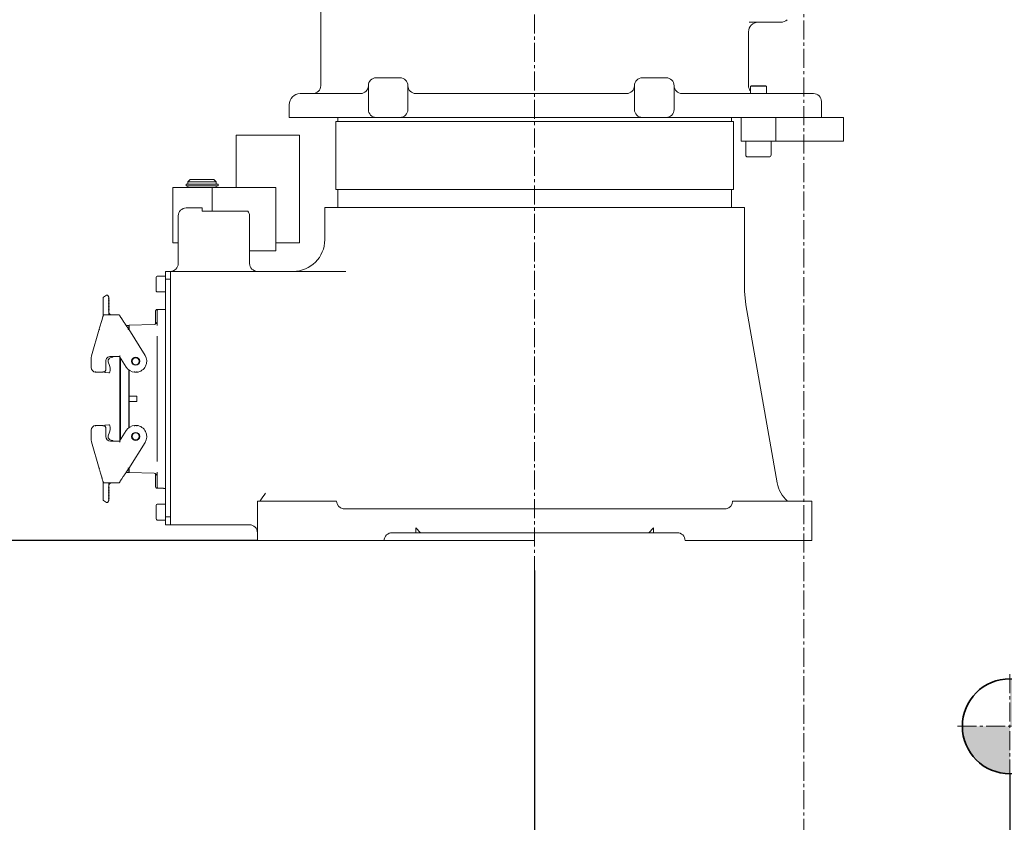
# Model space of a CAD drawing. Header units: millimetres. Extents: x 14751 to 23661, y -2885 to 3415.
# Tile 4 of 19: x 16669 to 17291, y 207 to 713. Entities that reach past the tile are written whole.
import ezdxf

# ---------------------------------------------------------------- set-up
doc = ezdxf.new("R2010")
doc.units = ezdxf.units.MM
doc.header["$PDSIZE"] = -5
doc.linetypes.add('点画线', pattern=[18, 12, -2, 2, -2])
doc.layers.get('0').update_dxf_attribs({"lineweight": 35})
for name, color, linetype, lineweight in [('中心线层', 1, '点画线', 18), ('尺寸线层', 7, 'Continuous', 18), ('粗实线层', 7, 'Continuous', 35), ('细实线层', 7, 'Continuous', 18)]:
    doc.layers.add(name, color=color, linetype=linetype, lineweight=lineweight)
doc.styles.add('标准', font='txt', dxfattribs={"width": 0.667})
doc.dimstyles.new('标准', dxfattribs={"dimscale": 30, "dimtxt": 3.5, "dimasz": 4, "dimexe": 2, "dimexo": 0, "dimtad": 1, "dimdsep": 46, "dimtxsty": '标准', "dimblk": '_CAXARROW', "dimcen": 0, "dimdle": 6, "dimazin": 2, "dimtfac": 0.7071067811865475, "dimtdec": 3, "dimtmove": 2, "dimatfit": 3, "dimfxl": 1, "dimfrac": 2, "dimtolj": 1, "dimarcsym": 1})

# ---------------------------------------------------------------- blocks, each defined once
blk = doc.blocks.new('_CAXARROW')
blk.add_hatch(color=0).paths.add_polyline_path([(0, 0), (-1, 0.125), (-1, -0.125)], flags=0)
blk = doc.blocks.new('*D21')
at = {"layer": 'Defpoints', "color": 0, "transparency": 16777216}
for p in [(16994.45087273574, 365.6994330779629), (17294.45087273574, 237.2713547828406), (17294.45087273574, -156.5993231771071)]:
    blk.add_point(p, dxfattribs=at)
at = {"layer": '尺寸线层', "color": 0, "linetype": 'Continuous', "lineweight": -2, "transparency": 16777216}
for p, q in [((16994.45087273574, 365.6994330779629), (16994.45087273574, -216.5993231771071)), ((17294.45087273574, 237.2713547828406), (17294.45087273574, -216.599323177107)), ((16874.45087273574, -156.5993231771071), (16754.45087273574, -156.5993231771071)), ((17414.45087273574, -156.5993231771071), (17534.45087273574, -156.5993231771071))]:
    blk.add_line(p, q, dxfattribs=at)
at = {"layer": '尺寸线层', "color": 0, "lineweight": -2, "transparency": 16777216, "xscale": 120, "yscale": 120, "zscale": 120}
blk.add_blockref('_CAXARROW', (16994.45087273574, -156.5993231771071), dxfattribs=at)
at = {"layer": '尺寸线层', "color": 0, "lineweight": -2, "transparency": 16777216, "xscale": 120, "yscale": 120, "zscale": 120, "rotation": 180}
blk.add_blockref('_CAXARROW', (17294.45087273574, -156.5993231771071), dxfattribs=at)
at = {"layer": '尺寸线层', "color": 0, "transparency": 16777216, "insert": (17160.06916858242, -156.5993231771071), "char_height": 105, "attachment_point": 5, "style": '标准', "bg_fill": 3, "box_fill_scale": 1.1, "bg_fill_color": 256, "bg_fill_true_color": 13158600, "bg_fill_transparency": 0}
blk.add_mtext('\\A1;300', dxfattribs=at)
at = {"layer": '尺寸线层', "color": 0, "linetype": 'Continuous', "lineweight": -2, "transparency": 16777216}
blk.add_line((16994.45087273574, -156.5993231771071), (17294.45087273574, -156.5993231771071), dxfattribs=at)
blk = doc.blocks.new('231234r32')
at = {"layer": '粗实线层'}
h = blk.add_hatch(color=256, dxfattribs=at)
edge = h.paths.add_edge_path(flags=0)
edge.add_arc((-1.501554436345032e-10, -1.482263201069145e-10), 29.99999999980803, 200.27844975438, 246.4693637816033, ccw=False)
edge.add_arc((-3.996802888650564e-11, 1.609743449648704e-10), 29.99999999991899, 179.9999999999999, 200.2784497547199, ccw=False)
edge.add_line((-29.99999999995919, 0), (0, 0))
edge.add_arc((896.0837643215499, -406.5585902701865), 984.0000000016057, 155.5959186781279, 157.3428088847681)
edge = h.paths.add_edge_path(flags=0)
edge.add_arc((896.0837645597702, -406.5585903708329), 984.0000002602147, 157.0111475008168, 157.3428088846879, ccw=False)
edge.add_arc((896.0837643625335, -406.5585902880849), 984.0000000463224, 155.5959186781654, 157.0111475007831, ccw=False)
edge.add_line((0, 1.818989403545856e-12), (0, -30.00000000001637))
edge.add_arc((4.28511892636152e-10, -3.353051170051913e-11), 30.00000000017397, 246.4693637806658, 269.9999999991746, ccw=False)
edge = h.paths.add_edge_path(flags=0)
edge.add_arc((1577.668812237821, -795.3974596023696), 1766.832193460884, 152.9039432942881, 153.2445873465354, ccw=False)
edge.add_arc((1577.668812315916, -795.3974596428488), 1766.83219354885, 152.2717196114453, 152.9039432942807, ccw=False)
edge.add_arc((5.968843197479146e-10, 2.601368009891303e-10), 29.99999999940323, 0, 62.758153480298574, ccw=False)
edge.add_line((30.00000000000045, 0), (0, 0))
edge = h.paths.add_edge_path(flags=0)
edge.add_line((0, -4.547473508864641e-12), (0, 22.16471025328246))
edge.add_line((0, 22.16471025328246), (0, 30.0000000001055))
edge.add_arc((3.242326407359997e-10, 9.13114917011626e-10), 29.99999999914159, 62.75815347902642, 90.00000000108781, ccw=False)
edge.add_arc((1577.66881225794, -795.3974596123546), 1766.832193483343, 152.2717196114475, 153.2445873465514)
at = {"layer": '中心线层'}
for p, q in [((0, -33), (0, 33)), ((-33, 0), (33, 0))]:
    blk.add_line(p, q, dxfattribs=at)
at = {"layer": '粗实线层'}
blk.add_circle((0, 0), 30, dxfattribs=at)
blk = doc.blocks.new('*D24')
at = {"layer": 'Defpoints', "color": 0, "transparency": 16777216}
for p in [(15343.1221373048, 886.7291883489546), (15559.61779381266, 886.7291883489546), (16819.45087273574, 384.5035780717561)]:
    blk.add_point(p, dxfattribs=at)
at = {"layer": '尺寸线层', "color": 0, "linetype": 'Continuous', "lineweight": -2, "transparency": 16777216}
for p, q in [((15559.61779381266, 886.7291883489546), (15283.1221373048, 886.7291883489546)), ((15343.1221373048, 504.5035780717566), (15343.1221373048, 766.7291883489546)), ((16819.45087273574, 384.5035780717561), (15283.1221373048, 384.5035780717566))]:
    blk.add_line(p, q, dxfattribs=at)
at = {"layer": '尺寸线层', "color": 0, "lineweight": -2, "transparency": 16777216, "xscale": 120, "yscale": 120, "zscale": 120}
for p, rotation in [((15343.1221373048, 886.7291883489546), 90), ((15343.1221373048, 384.5035780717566), 270)]:
    blk.add_blockref('_CAXARROW', p, dxfattribs=dict(at, rotation=rotation))
at = {"layer": '尺寸线层', "color": 0, "transparency": 16777216, "insert": (15271.8721373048, 635.6163832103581), "char_height": 105, "attachment_point": 5, "rotation": 90, "style": '标准', "bg_fill": 3, "box_fill_scale": 1.1, "bg_fill_color": 256, "bg_fill_true_color": 13158600, "bg_fill_transparency": 0}
blk.add_mtext('\\A1;502', dxfattribs=at)

msp = doc.modelspace()

# ---------------------------------------------------------------- linework, layer by layer
at = {"layer": '中心线层'}
msp.add_line((16994.45087273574, 716.7291883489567), (16994.45087273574, 365.6994330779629), dxfattribs=at)
at = {"layer": '粗实线层', "color": 9}
msp.add_arc((17164.45087273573, 886.7291883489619), 1401.812595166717, 106.8418805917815, 193.1581194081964, dxfattribs=at)
at = {"layer": '细实线层', "color": 7, "linetype": 'Continuous'}
for p, q in [((16859.45087273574, 721.7291883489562), (16859.45087273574, 671.7291883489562)), ((17149.81552749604, 711.7291883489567), (17129.94995022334, 711.7291883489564)), ((17129.45087273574, 705.7291883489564), (17129.45087273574, 671.7291883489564)), ((16889.45087273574, 671.7291883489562), (16889.45087273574, 656.7291883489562)), ((16909.45087273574, 676.7291883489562), (16894.45087273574, 676.7291883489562)), ((16914.45087273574, 656.7291883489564), (16914.45087273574, 671.7291883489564)), ((17057.45087273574, 671.7291883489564), (17057.45087273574, 656.7291883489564)), ((17077.45087273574, 676.7291883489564), (17062.45087273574, 676.7291883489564)), ((17082.45087273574, 656.7291883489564), (17082.45087273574, 671.7291883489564)), ((17131.13176548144, 671.7291883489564), (17130.73176548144, 671.3291883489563)), ((17130.73176548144, 671.3291883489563), (17140.73176548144, 671.3291883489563)), ((17130.73176548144, 671.3291883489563), (17130.73176548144, 666.7291883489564)), ((17131.13188562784, 671.7291883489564), (17140.33164533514, 671.7291883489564)), ((17140.33176548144, 671.7291883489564), (17140.73176548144, 671.3291883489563)), ((17140.73176548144, 671.3291883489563), (17140.73176548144, 666.7291883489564)), ((16846.45141886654, 666.7291883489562), (16884.45087273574, 666.7291883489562)), ((17052.45087273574, 666.7291883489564), (16919.45087273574, 666.7291883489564)), ((17170.45087273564, 666.7291883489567), (17087.45087273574, 666.7291883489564)), ((16839.45087273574, 651.7291883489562), (16839.45087273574, 659.7291883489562)), ((17175.45087273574, 651.7291883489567), (17175.45087273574, 661.7291883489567)), ((16839.45089393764, 651.7291883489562), (17148.80012235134, 651.7291883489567)), ((16868.95460454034, 649.0851421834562), (16868.95460454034, 606.2507785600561)), ((17119.94682476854, 649.0851421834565), (16868.95492070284, 649.0851421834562)), ((16870.22071104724, 651.7291883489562), (16870.22071104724, 649.0851421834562)), ((17118.68103442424, 651.7291883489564), (17118.68103442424, 649.0851421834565)), ((17119.94714093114, 649.0851421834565), (17119.94714093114, 606.2507785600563)), ((17124.73176548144, 636.7291883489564), (17124.73176548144, 651.7291883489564)), ((17146.31031560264, 651.7291883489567), (17146.73176548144, 651.7291883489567)), ((17146.73176548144, 636.7291883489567), (17146.73176548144, 651.7291883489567)), ((17148.67392548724, 651.7291883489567), (17189.45087273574, 651.7291883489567)), ((17189.45087273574, 636.7291883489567), (17189.45087273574, 651.7291883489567)), ((16805.95087273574, 640.5035780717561), (16845.95087273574, 640.5035780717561)), ((16805.95087273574, 640.5035780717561), (16805.95087273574, 607.5035780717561)), ((16845.95087273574, 572.5035780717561), (16845.95087273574, 640.5035780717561)), ((17124.73176548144, 636.7291883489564), (17189.45087273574, 636.7291883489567)), ((17127.73176548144, 636.7291883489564), (17127.73176548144, 627.9791883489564)), ((17143.73176548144, 636.7291883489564), (17143.73176548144, 627.9791883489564)), ((17142.48175606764, 626.7291883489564), (17128.98177489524, 626.7291883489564)), ((16774.35087273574, 609.5035780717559), (16794.55087273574, 609.5035780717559)), ((16774.35087273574, 608.5035780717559), (16774.35087273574, 609.5035780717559)), ((16776.95087273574, 612.5035780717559), (16775.45087273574, 611.0035780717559)), ((16775.45087273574, 611.0035780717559), (16793.45087273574, 611.0035780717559)), ((16775.45087273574, 611.0035780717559), (16775.45087273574, 609.603578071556)), ((16775.45087273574, 609.603578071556), (16793.45087273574, 609.603578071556)), ((16775.95087273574, 609.603578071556), (16775.95087273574, 609.5035780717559)), ((16776.95087273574, 612.5035780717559), (16791.95087273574, 612.5035780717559)), ((16791.95087273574, 612.5035780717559), (16793.45087273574, 611.0035780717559)), ((16792.95087273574, 609.603578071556), (16792.95087273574, 609.5035780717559)), ((16793.45087273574, 611.0035780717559), (16793.45087273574, 609.603578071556)), ((16794.55087273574, 608.5035780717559), (16794.55087273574, 609.5035780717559)), ((16830.95087273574, 607.5035780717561), (16765.95087273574, 607.5035780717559)), ((16765.95087273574, 572.5035780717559), (16765.95087273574, 607.5035780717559)), ((16794.55087273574, 608.5035780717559), (16774.35087273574, 608.5035780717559)), ((16775.45087273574, 608.5035780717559), (16775.45087273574, 607.5035780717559)), ((16790.95087273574, 607.5035780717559), (16790.95087273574, 592.5035780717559)), ((16793.45087273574, 608.5035780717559), (16793.45087273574, 607.5035780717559)), ((16830.95087273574, 567.5035780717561), (16830.95087273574, 607.5035780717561)), ((17119.94682476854, 606.2507785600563), (16868.95492070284, 606.2507785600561)), ((16870.22071104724, 606.2507785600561), (16870.22071104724, 594.9035780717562)), ((17118.68103442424, 606.2507785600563), (17118.68103442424, 594.9035780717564)), ((16774.45087273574, 594.5035780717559), (16784.45087273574, 594.5035780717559)), ((16784.45087273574, 592.5035780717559), (16784.45087273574, 594.5035780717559)), ((16813.45087273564, 592.5035780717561), (16784.45087273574, 592.5035780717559)), ((16861.95087273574, 594.9035780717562), (16861.95087273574, 574.5035780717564)), ((17126.94914306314, 594.9035780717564), (16861.95260240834, 594.9035780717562)), ((17126.95087273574, 594.9035780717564), (17126.95087273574, 542.0783888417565)), ((16769.45087273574, 559.5035780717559), (16769.45087273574, 589.5035780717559)), ((16814.45087273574, 589.5035780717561), (16814.45087273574, 559.5035780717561)), ((16765.95087273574, 572.5035780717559), (16769.45087273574, 572.5035780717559)), ((16845.95087273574, 572.5035780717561), (16830.95087273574, 572.5035780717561)), ((16814.45087273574, 567.5035780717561), (16830.95087273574, 567.5035780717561)), ((16764.45087273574, 554.5035780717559), (16761.45087273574, 554.5035780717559)), ((16761.45087273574, 394.5035780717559), (16761.45087273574, 554.5035780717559)), ((16764.45087273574, 554.5035780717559), (16875.15606983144, 554.5035780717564)), ((16764.45087273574, 394.5035780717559), (16764.45087273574, 554.5035780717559)), ((16755.45087273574, 550.7535780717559), (16755.45087273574, 542.2535780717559)), ((16761.45087273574, 551.5035780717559), (16756.20087273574, 551.5035780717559)), ((16764.45087273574, 549.5035780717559), (16761.45087273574, 549.5035780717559)), ((16761.45087273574, 541.5035780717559), (16756.20087273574, 541.5035780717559)), ((16764.45087273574, 546.5035780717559), (16764.45087273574, 402.5035780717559)), ((17127.71048508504, 533.3959799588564), (17126.95087273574, 542.0783888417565)), ((16722.05893648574, 526.559159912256), (16722.05893648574, 537.7588390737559)), ((16722.29397685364, 538.1828631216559), (16724.20595731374, 539.3776011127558)), ((16725.55901923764, 538.155789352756), (16724.89494099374, 539.2185366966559)), ((16725.35893648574, 537.3121075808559), (16725.55893648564, 537.4957747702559)), ((16725.35893648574, 537.3121075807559), (16725.74254359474, 536.8943877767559)), ((16725.74254359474, 536.8943877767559), (16725.35893648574, 536.5421075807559)), ((16725.35893648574, 536.5421075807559), (16725.74254359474, 536.124387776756)), ((16725.74254359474, 536.124387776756), (16725.35893648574, 535.7721075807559)), ((16725.35893648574, 535.7721075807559), (16725.74254359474, 535.354387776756)), ((16725.74254359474, 535.354387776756), (16725.35893648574, 535.0021075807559)), ((16725.35893648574, 535.0021075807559), (16725.74254359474, 534.5843877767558)), ((16725.74254359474, 534.5843877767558), (16725.35893648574, 534.232107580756)), ((16725.55893648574, 538.1557644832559), (16725.55893648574, 537.4957747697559)), ((16725.35893648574, 534.232107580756), (16725.74254359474, 533.8143877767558)), ((16725.74254359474, 533.8143877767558), (16725.35893648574, 533.462107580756)), ((16725.35893648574, 533.462107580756), (16725.74254359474, 533.0443877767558)), ((16725.74254359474, 533.0443877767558), (16725.35893648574, 532.692107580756)), ((16725.35893648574, 532.692107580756), (16725.74254359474, 532.2743877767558)), ((16725.74254359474, 532.2743877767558), (16725.35893648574, 531.922107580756)), ((16725.35893648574, 531.922107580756), (16725.74254359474, 531.5043877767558)), ((16725.74254359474, 531.5043877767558), (16725.35893648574, 531.152107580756)), ((16725.35893648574, 531.152107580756), (16725.74254359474, 530.7343877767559)), ((16725.74254359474, 530.7343877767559), (16725.35893648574, 530.382107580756)), ((16725.35893648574, 530.382107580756), (16725.74254359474, 529.9643877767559)), ((16725.74254359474, 529.9643877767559), (16725.35893648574, 529.6121075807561)), ((16725.55893648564, 529.3943223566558), (16725.35893648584, 529.6121075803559)), ((16725.55893648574, 529.3943223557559), (16725.55893648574, 528.953578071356)), ((16725.55893991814, 528.7407467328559), (16725.55893991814, 528.8140651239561)), ((16755.15087273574, 521.2346411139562), (16755.15087273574, 529.5035780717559)), ((16760.15087273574, 530.5035780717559), (16756.15087273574, 530.5035780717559)), ((16756.15087273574, 520.374660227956), (16756.15087273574, 529.5035780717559)), ((16761.45087273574, 530.4935780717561), (16760.15087273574, 530.4935780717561)), ((17127.71048508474, 533.3959799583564), (17147.52353070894, 421.0306145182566)), ((16720.78993391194, 522.2847226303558), (16720.59878597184, 521.6528533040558)), ((16720.96795298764, 522.8764792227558), (16720.78993391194, 522.2847226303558)), ((16721.13225628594, 523.426228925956), (16720.96795298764, 522.8764792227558)), ((16721.35334310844, 524.1692125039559), (16721.13225628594, 523.426228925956)), ((16721.42034808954, 524.3945858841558), (16721.35334310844, 524.1692125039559)), ((16721.83557109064, 525.7899370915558), (16721.42034808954, 524.3945858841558)), ((16721.90447445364, 526.0238724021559), (16721.83557109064, 525.7899370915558)), ((16721.95928383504, 526.2123213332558), (16721.90447445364, 526.0238724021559)), ((16722.00095288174, 526.3574971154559), (16721.95928383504, 526.2123213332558)), ((16722.28479087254, 526.8743279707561), (16722.16678363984, 526.769815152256)), ((16722.43824217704, 526.939723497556), (16722.28479087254, 526.8743279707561)), ((16722.55529578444, 526.9535780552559), (16722.43824217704, 526.939723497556)), ((16732.06017975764, 526.9535780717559), (16722.55719846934, 526.9535780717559)), ((16732.44457326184, 526.7748167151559), (16732.33040919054, 526.875001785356)), ((16732.51525917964, 526.663780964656), (16732.44457326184, 526.7748167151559)), ((16733.82229347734, 524.4559805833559), (16733.66434480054, 524.6890160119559)), ((16734.86774734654, 522.9171349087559), (16733.82229758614, 524.455974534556)), ((16734.61886261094, 523.2834159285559), (16734.39233179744, 523.6172870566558)), ((16719.46371647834, 517.9029703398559), (16714.66708764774, 501.175137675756)), ((16719.46370583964, 517.9029332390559), (16719.94263810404, 517.7592279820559)), ((16719.46370652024, 517.9029378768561), (16719.52203623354, 518.097299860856)), ((16719.72745714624, 518.7797705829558), (16719.52203334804, 518.097300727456)), ((16719.95829868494, 519.542899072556), (16719.72745714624, 518.7797705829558)), ((16738.15087273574, 520.403578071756), (16736.57412757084, 520.403578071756)), ((16738.00566876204, 518.2254892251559), (16738.21437101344, 517.902990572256)), ((16738.15087273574, 520.403578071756), (16738.15087273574, 518.0012225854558)), ((16738.40087273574, 519.2535780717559), (16738.15087273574, 519.2535780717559)), ((16748.48720940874, 501.4630129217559), (16738.21435299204, 517.9030197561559)), ((16738.40087273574, 520.5535780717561), (16754.20322663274, 520.9673772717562)), ((16738.40087273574, 517.6045257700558), (16738.40087273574, 520.5535780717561)), ((16756.15087269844, 434.489136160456), (16756.15087269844, 513.518019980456)), ((16714.55087273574, 500.348225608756), (16714.55087273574, 493.7535780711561)), ((16723.75087273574, 492.753578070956), (16723.75087273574, 497.7535780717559)), ((16726.75087273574, 500.7535780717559), (16732.42201585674, 500.7535780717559)), ((16727.65143558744, 500.2747515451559), (16728.05412976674, 500.2747515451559)), ((16728.05444842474, 500.7535780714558), (16728.05381110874, 500.274485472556)), ((16732.42201585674, 500.7535780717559), (16736.61453606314, 494.0441432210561)), ((16732.55087273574, 447.459792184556), (16732.55087273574, 500.547363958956)), ((16733.05838078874, 448.271974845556), (16733.05838078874, 499.735181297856)), ((16725.89178171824, 495.6272763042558), (16725.38331288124, 496.7214891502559)), ((16738.15087273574, 455.6735352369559), (16738.15087273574, 492.3302789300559)), ((16738.40087273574, 455.8834452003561), (16738.40087273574, 492.1271546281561)), ((16741.86668067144, 491.289687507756), (16741.84078245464, 490.789687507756)), ((16743.26095932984, 490.789687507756), (16743.23506476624, 491.289687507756)), ((16717.08681161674, 490.789687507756), (16722.12920308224, 490.789687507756)), ((16723.37494032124, 490.6985488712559), (16725.72376112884, 490.381968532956)), ((16726.27333881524, 490.7474359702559), (16726.30276222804, 490.8566642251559)), ((16741.84078245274, 490.789687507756), (16743.26096301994, 490.789687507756)), ((16743.25612407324, 490.885093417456), (16743.25039844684, 490.995676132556)), ((16743.20087273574, 475.6285780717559), (16738.40087273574, 475.6285780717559)), ((16743.20087274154, 475.628578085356), (16743.20087274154, 472.378578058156)), ((16738.40087273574, 472.3785780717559), (16743.20087273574, 472.3785780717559)), ((16714.55087273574, 454.2535780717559), (16714.55087273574, 447.658930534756)), ((16722.12920308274, 457.2174686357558), (16717.08681161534, 457.2174686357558)), ((16725.72375763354, 457.6251897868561), (16723.37493684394, 457.308609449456)), ((16723.75087273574, 450.2535780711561), (16723.75087273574, 455.253578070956)), ((16726.30275876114, 457.150494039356), (16726.27333535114, 457.2597222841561)), ((16736.61453606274, 453.9630129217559), (16732.42201585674, 447.2535780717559)), ((16743.26096301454, 457.2174686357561), (16741.84078245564, 457.2174686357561)), ((16741.84078615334, 457.2174686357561), (16741.86668069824, 456.7174686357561)), ((16741.84562141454, 457.122062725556), (16741.85134703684, 457.0114800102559)), ((16743.23506479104, 456.7174686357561), (16743.26096301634, 457.2174686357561)), ((16725.38330939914, 451.2856691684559), (16725.89177824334, 452.3798820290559)), ((16727.65380805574, 447.732140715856), (16728.05380770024, 447.7326728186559)), ((16728.05380762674, 447.7326728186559), (16728.05444494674, 447.2535780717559)), ((16714.66708764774, 446.832018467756), (16719.46371180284, 430.1042021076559)), ((16732.42201585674, 447.2535780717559), (16726.75087273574, 447.2535780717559)), ((16738.21435136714, 430.104133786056), (16748.48720940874, 446.5441432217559)), ((16719.46370711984, 430.1042184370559), (16719.94263830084, 430.2479274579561)), ((16719.52203623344, 429.9098562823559), (16719.46370672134, 430.1042183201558)), ((16738.21436492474, 430.1041568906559), (16738.00566876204, 429.7816669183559)), ((16738.15087273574, 430.0059340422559), (16738.15087273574, 427.603578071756)), ((16738.40087273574, 427.4535780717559), (16738.40087273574, 430.4026303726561)), ((16719.84300932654, 428.8449839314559), (16720.18095281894, 427.7304969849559)), ((16720.39527547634, 427.0249314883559), (16720.59891629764, 426.353872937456)), ((16720.59891629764, 426.353872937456), (16720.79055182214, 425.7203860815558)), ((16720.79055182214, 425.7203860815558), (16720.96901768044, 425.1271250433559)), ((16720.96901768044, 425.1271250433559), (16721.13366637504, 424.5761970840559)), ((16721.65612280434, 422.8202306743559), (16721.70619029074, 422.6522508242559)), ((16733.74463098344, 423.4367400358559), (16734.75905947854, 424.9301776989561)), ((16734.75905947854, 424.9301776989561), (16734.97902890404, 425.2534500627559)), ((16734.97902890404, 425.2534500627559), (16735.47857664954, 425.9847080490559)), ((16736.57376097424, 427.603578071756), (16738.15087273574, 427.603578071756)), ((16738.15087273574, 428.7535780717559), (16738.40087273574, 428.7535780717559)), ((16754.20322663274, 427.0397788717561), (16738.40087273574, 427.4535780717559)), ((16755.15087273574, 426.772515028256), (16755.15087273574, 418.5035780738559)), ((16756.15087273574, 418.5035780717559), (16756.15087273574, 427.6324959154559)), ((16721.70619029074, 422.6522508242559), (16721.83556685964, 422.2172333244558)), ((16721.83556685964, 422.2172333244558), (16721.90396248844, 421.9850330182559)), ((16721.90396248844, 421.9850330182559), (16721.95845808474, 421.797692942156)), ((16721.95845808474, 421.797692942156), (16722.00005292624, 421.6528170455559)), ((16722.00005292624, 421.6528170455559), (16722.04198997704, 421.5047986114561)), ((16722.04198997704, 421.5047986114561), (16722.05285263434, 421.4675609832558)), ((16722.05285118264, 421.4675659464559), (16722.05893648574, 421.447995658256)), ((16722.05893648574, 410.2483170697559), (16722.05893648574, 421.4479956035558)), ((16722.16721585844, 421.2368157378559), (16722.28621685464, 421.131920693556)), ((16722.55712516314, 421.0535780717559), (16732.06017976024, 421.0535780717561)), ((16725.35893648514, 418.3950485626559), (16725.55893648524, 418.6128337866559)), ((16725.35893648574, 418.395048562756), (16725.74254359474, 418.0427683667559)), ((16725.74254359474, 418.0427683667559), (16725.35893648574, 417.625048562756)), ((16725.35893648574, 417.625048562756), (16725.74254359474, 417.2727683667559)), ((16725.74254359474, 417.2727683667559), (16725.35893648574, 416.855048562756)), ((16725.35893648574, 416.855048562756), (16725.74254359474, 416.502768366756)), ((16725.74254359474, 416.502768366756), (16725.35893648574, 416.085048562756)), ((16725.55894236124, 421.0535780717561), (16725.55893648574, 418.6128337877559)), ((16732.06121797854, 421.0535780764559), (16732.18412714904, 421.068966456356)), ((16732.18412714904, 421.068966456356), (16732.34004455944, 421.1384618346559)), ((16732.34004455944, 421.1384618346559), (16732.45612461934, 421.2466206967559)), ((16760.15087273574, 417.5035780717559), (16756.15087273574, 417.5035780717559)), ((16760.15087273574, 417.4935780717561), (16761.45087273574, 417.4935780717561)), ((16725.35893648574, 416.085048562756), (16725.74254359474, 415.732768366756)), ((16725.74254359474, 415.732768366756), (16725.35893648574, 415.315048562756)), ((16725.35893648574, 415.315048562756), (16725.74254359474, 414.962768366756)), ((16725.74254359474, 414.962768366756), (16725.35893648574, 414.5450485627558)), ((16725.35893648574, 414.5450485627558), (16725.74254359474, 414.192768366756)), ((16725.74254359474, 414.192768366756), (16725.35893648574, 413.7750485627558)), ((16725.35893648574, 413.7750485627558), (16725.74254359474, 413.422768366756)), ((16725.74254359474, 413.422768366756), (16725.35893648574, 413.0050485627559)), ((16725.35893648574, 413.0050485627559), (16725.74254359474, 412.652768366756)), ((16725.74254359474, 412.652768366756), (16725.35893648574, 412.2350485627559)), ((16725.35893648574, 412.2350485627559), (16725.74254359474, 411.8827683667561)), ((16725.74254359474, 411.8827683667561), (16725.35893648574, 411.4650485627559)), ((16725.35893648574, 411.4650485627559), (16725.74254359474, 411.1127683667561)), ((16725.74254359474, 411.1127683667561), (16725.35893648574, 410.6950485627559)), ((16725.55893648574, 410.511381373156), (16725.35893648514, 410.6950485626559)), ((16725.55893648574, 410.5113813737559), (16725.55893648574, 409.8512343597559)), ((16724.20595731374, 408.629555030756), (16722.29397685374, 409.8242930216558)), ((16724.89494099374, 408.7886194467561), (16725.55893648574, 409.8512343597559)), ((16755.45087273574, 406.7535780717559), (16755.45087273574, 398.2535780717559)), ((16761.45087273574, 407.5035780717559), (16756.20087273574, 407.5035780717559)), ((16869.45087273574, 409.5035780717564), (16819.45087273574, 409.5035780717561)), ((16819.45087273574, 384.5035780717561), (16819.45087273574, 409.5035780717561)), ((16873.59300759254, 404.5035780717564), (16909.45087299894, 404.5035780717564)), ((16909.45087299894, 404.5035780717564), (17115.30873787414, 404.5035780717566)), ((17119.45087273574, 409.5035780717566), (17169.45087273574, 409.5035780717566)), ((17169.45087273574, 409.5035780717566), (17169.45087273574, 384.5035780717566)), ((16764.45087273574, 399.5035780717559), (16761.45087273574, 399.5035780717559)), ((16761.45087273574, 397.5035780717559), (16756.20087273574, 397.5035780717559)), ((16764.45087273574, 394.5035780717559), (16761.45087273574, 394.5035780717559)), ((16814.45087273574, 394.5035780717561), (16764.45087273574, 394.5035780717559)), ((16919.45087273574, 392.5035780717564), (16922.45087273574, 389.5035780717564)), ((16919.45087273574, 392.5035780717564), (16919.45087273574, 389.5035780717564)), ((17066.45087273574, 389.5035780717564), (17069.45087273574, 392.5035780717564)), ((17069.45087273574, 389.5035780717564), (17069.45087273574, 392.5035780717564)), ((16922.45087273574, 389.5035780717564), (16904.45087273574, 389.5035780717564)), ((16922.45087273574, 389.5035780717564), (17066.45087273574, 389.5035780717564)), ((17066.45087273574, 389.5035780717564), (17084.45087273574, 389.5035780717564)), ((16819.45087273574, 384.5035780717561), (16994.45087273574, 384.5035780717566)), ((17089.45087273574, 384.5035780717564), (17169.45087273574, 384.5035780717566))]:
    msp.add_line(p, q, dxfattribs=at)
for points in [[(16725.58786408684, 528.6749306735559), (16725.57076597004, 528.7931907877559), (16725.56828422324, 528.8145103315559)], [(16725.63102189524, 528.4705608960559), (16725.59615182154, 528.6282279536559), (16725.57856956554, 528.7344268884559), (16725.57358822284, 528.7736705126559)], [(16725.65653224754, 528.3791687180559), (16725.61587286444, 528.5330698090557), (16725.58786408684, 528.6749306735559)], [(16727.55843285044, 526.9535913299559), (16727.54463805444, 526.9537300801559), (16727.50456025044, 526.9547065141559), (16727.44358485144, 526.9576388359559), (16727.37620662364, 526.9629626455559), (16727.30366692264, 526.9712704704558), (16727.22671363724, 526.9830419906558), (16727.14692514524, 526.9984911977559), (16727.06612626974, 527.017564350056), (16726.98546272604, 527.0401471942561), (16726.90438648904, 527.0665531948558), (16726.82281926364, 527.0970599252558), (16726.74069966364, 527.132003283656), (16726.65801917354, 527.1717143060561), (16726.57490171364, 527.2165185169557), (16726.49168134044, 527.2666937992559), (16726.40881009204, 527.3224850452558), (16726.32672955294, 527.384096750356), (16726.24595045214, 527.4516447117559), (16726.16704130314, 527.5252224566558), (16726.09047266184, 527.6050590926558), (16726.01653113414, 527.6915661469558), (16725.94560779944, 527.785143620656), (16725.87825984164, 527.8862027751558), (16725.81513988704, 527.9951648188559), (16725.75684126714, 528.1125810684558), (16725.70409092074, 528.239075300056), (16725.65653224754, 528.3791687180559)], [(16722.06448092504, 526.576916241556), (16722.05344380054, 526.5415693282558), (16722.04267762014, 526.504756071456), (16722.00095288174, 526.3574971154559)], [(16722.05893648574, 526.559160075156), (16722.05344750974, 526.5415818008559), (16722.04268319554, 526.5047756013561), (16722.03087294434, 526.4631889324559)], [(16722.16678363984, 526.769815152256), (16722.10406238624, 526.673974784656), (16722.07848369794, 526.6164922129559), (16722.06448092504, 526.576916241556)], [(16732.33040919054, 526.875001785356), (16732.17981266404, 526.939259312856), (16732.06121802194, 526.9535780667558)], [(16732.55923181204, 526.514755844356), (16732.55528985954, 526.5369832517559), (16732.54657331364, 526.5764625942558), (16732.51525917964, 526.663780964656)], [(16732.72746039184, 526.1403514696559), (16732.68579789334, 526.2158033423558), (16732.65208528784, 526.2804858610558), (16732.62514577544, 526.335785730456), (16732.60423337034, 526.3820791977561), (16732.58875603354, 526.4194417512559), (16732.57800267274, 526.448217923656), (16732.57055646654, 526.470606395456), (16732.56558151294, 526.487533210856), (16732.56241802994, 526.4997971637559), (16732.56050408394, 526.5082925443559), (16732.55923181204, 526.514755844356)], [(16733.66434884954, 524.6890100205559), (16733.52089247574, 524.902173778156), (16733.39059770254, 525.0974808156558), (16733.27228037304, 525.2762180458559), (16733.16507785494, 525.4395316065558), (16733.06823304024, 525.5884775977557), (16732.98134815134, 525.7237139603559), (16732.90411168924, 525.8459666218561), (16732.83626180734, 525.9558199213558), (16732.77750733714, 526.0537835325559), (16732.72746258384, 526.1403475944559)], [(16738.00567780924, 518.2254950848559), (16737.54515154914, 518.9332571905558), (16737.02648390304, 519.7227216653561), (16736.56572733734, 520.416221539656), (16736.15311403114, 521.0306463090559), (16735.78146260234, 521.578636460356), (16735.44569533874, 522.070552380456), (16735.14223518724, 522.5144991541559), (16734.86774351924, 522.9171405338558)], [(16720.59878597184, 521.6528533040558), (16720.28985425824, 520.6351728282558), (16719.95829868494, 519.542899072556)], [(16719.52203335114, 429.9098554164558), (16719.60949170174, 429.6188246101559), (16719.84300932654, 428.8449839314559)], [(16735.47860292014, 425.9847464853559), (16735.76213309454, 426.400141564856), (16736.07094294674, 426.8549143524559), (16736.40791360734, 427.3551833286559), (16736.77695126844, 427.9079024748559), (16737.18301892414, 428.5217623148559), (16737.63300162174, 429.208452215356), (16738.00567780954, 429.781661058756)], [(16720.18095281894, 427.7304969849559), (16720.28935426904, 427.3736292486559), (16720.39527547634, 427.0249314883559)], [(16721.13366637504, 424.5761970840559), (16721.28460580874, 424.0691166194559), (16721.35498778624, 423.832411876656), (16721.42198045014, 423.6070799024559), (16721.48558421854, 423.393171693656), (16721.65612280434, 422.8202306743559)], [(16732.74696609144, 421.900972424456), (16732.79152980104, 421.9770557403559), (16732.84232995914, 422.061284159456), (16732.89961048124, 422.1539847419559), (16732.96354481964, 422.255466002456), (16733.03427799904, 422.366051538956), (16733.11201694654, 422.4862062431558), (16733.19691068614, 422.6162735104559), (16733.28930377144, 422.7567441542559), (16733.38967437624, 422.9082857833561), (16733.49853537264, 423.071582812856), (16733.61655209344, 423.2473334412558), (16733.74463098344, 423.4367400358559)], [(16722.05285263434, 421.4675609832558), (16722.06400588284, 421.431692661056), (16722.07825473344, 421.3912599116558), (16722.10420845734, 421.3328966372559), (16722.16721585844, 421.2368157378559)], [(16722.28621685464, 421.131920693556), (16722.44066667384, 421.0668594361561), (16722.55529382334, 421.0535780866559)], [(16725.55893648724, 419.053498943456), (16725.56747393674, 419.185250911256), (16725.57843001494, 419.2717621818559)], [(16725.57843001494, 419.2717621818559), (16725.59553868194, 419.375637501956), (16725.62961625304, 419.5310957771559)], [(16725.62961625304, 419.5310957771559), (16725.67988239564, 419.7007207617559), (16725.74033450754, 419.8574669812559), (16725.80364049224, 419.990290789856), (16725.86896541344, 420.1058748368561), (16725.93936271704, 420.2131896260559), (16726.01411401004, 420.3125846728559), (16726.09252242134, 420.4043559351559), (16726.17405995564, 420.4888135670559), (16726.25831172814, 420.566330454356), (16726.34491835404, 420.6372958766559), (16726.43364427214, 420.702038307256), (16726.52438545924, 420.760842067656), (16726.61712481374, 420.814023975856), (16726.71158401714, 420.861692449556), (16726.80693364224, 420.9036747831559), (16726.90231431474, 420.9398958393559), (16726.99688811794, 420.970464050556), (16727.08976365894, 420.995570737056), (16727.18012270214, 421.015500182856), (16727.26741258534, 421.0306570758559), (16727.35126736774, 421.0415524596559), (16727.43099268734, 421.0486753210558), (16727.49948183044, 421.0523178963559), (16727.54155624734, 421.0534108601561), (16727.54759656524, 421.053491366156)], [(16732.45607649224, 421.2465589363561), (16732.52176724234, 421.357945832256), (16732.54737811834, 421.4338310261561), (16732.55480524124, 421.4675864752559), (16732.55742665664, 421.4821612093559), (16732.55874556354, 421.4897233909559), (16732.55977157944, 421.495240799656), (16732.56098633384, 421.501118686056), (16732.56280404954, 421.5089507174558), (16732.56555955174, 421.519542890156), (16732.56958566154, 421.5334056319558), (16732.57526621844, 421.5510145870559), (16732.58303925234, 421.5728202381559), (16732.59365635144, 421.599937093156), (16732.60788751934, 421.6334495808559), (16732.62606511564, 421.6733269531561)], [(16732.45612461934, 421.2466206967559), (16732.52178593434, 421.357989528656), (16732.54738322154, 421.4338511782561), (16732.55480700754, 421.4675958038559), (16732.55742746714, 421.4821658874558), (16732.55874612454, 421.4897265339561), (16732.55977217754, 421.495243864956), (16732.56098716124, 421.5011224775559), (16732.56280530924, 421.508955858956)], [(16732.56556138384, 421.519549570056), (16732.56958821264, 421.5334139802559), (16732.57526963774, 421.5510246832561), (16732.58304369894, 421.572832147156)], [(16732.59366225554, 421.599951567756), (16732.60789496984, 421.633466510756), (16732.62607417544, 421.6733462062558), (16732.64856218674, 421.719650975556), (16732.67576816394, 421.772529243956), (16732.70844611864, 421.8328465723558), (16732.74698242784, 421.9010007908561), (16732.79154788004, 421.9770861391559), (16732.84234967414, 422.0613164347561), (16732.89963173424, 422.154018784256), (16732.96356745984, 422.255501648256), (16733.03430190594, 422.366088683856), (16733.11204198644, 422.486244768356)]]:
    msp.add_lwpolyline(points, dxfattribs=at)
for centre, radius in [((16742.55087273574, 497.7535780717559), 2.55), ((16742.55087273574, 497.7535780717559), 2.4), ((16742.55087273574, 497.7535780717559), 2.2), ((16742.55087273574, 450.2535780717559), 2.55), ((16742.55087273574, 450.2535780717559), 2.4), ((16742.55087273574, 450.2535780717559), 2.2)]:
    msp.add_circle(centre, radius, dxfattribs=at)
for centre, radius, start, end in [((17135.45087273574, 705.7291883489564), 6, 90, 180), ((17149.81552749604, 717.7291883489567), 6, 270, 313.7315536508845), ((16854.45087273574, 671.7291883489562), 5, 270, 0), ((16884.45087273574, 671.7291883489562), 5, 270, 0), ((16894.45087273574, 671.7291883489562), 5, 90, 180), ((16909.45087273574, 671.7291883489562), 5, 0, 90), ((16919.45087273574, 671.7290497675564), 4.999942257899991, 179.9984119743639, 269.9999999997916), ((17052.45087273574, 671.7291883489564), 5, 270, 0), ((17062.45087273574, 671.7291883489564), 5, 90, 180), ((17077.45087273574, 671.7291883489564), 5, 0, 90), ((17087.45087273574, 671.7291883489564), 4.999999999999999, 180.0005022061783, 270.0000000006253), ((17134.45087273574, 671.7291883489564), 5, 180, 221.304481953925), ((16846.45087273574, 659.7291883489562), 7, 90, 180), ((17170.45087273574, 661.7291883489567), 5, 0, 90), ((16894.45087273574, 656.7291883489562), 5, 180, 270), ((16909.45087273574, 656.7291883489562), 5, 270, 0), ((17062.45087273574, 656.7291883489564), 5, 180, 270), ((17077.45087273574, 656.7291883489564), 5, 270, 0), ((17128.98176548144, 627.9791883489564), 1.25, 180, 270), ((17142.48176548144, 627.9791883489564), 1.25, 270, 0), ((16774.45087273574, 589.5035780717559), 5, 90, 180), ((16809.45087273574, 589.5035780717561), 5, 0, 36.86989764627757), ((16841.95087273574, 574.5035780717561), 20, 270.0000000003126, 2.99633695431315e-10), ((16764.45087273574, 559.5035780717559), 5, 270, 0), ((16819.45087273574, 559.5035780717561), 5, 180, 270), ((16756.20087273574, 550.7535780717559), 0.75, 90, 180), ((16756.20087273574, 542.2535780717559), 0.75, 179.9999999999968, 270), ((16722.55893648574, 537.7588390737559), 0.4999999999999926, 122.0000000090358, 180.0000000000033), ((16724.47091694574, 538.9535770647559), 0.5000000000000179, 31.99999998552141, 121.9999999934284), ((16727.55893648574, 528.9535780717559), 2, 180.0000012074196, 184.0000529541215), ((16756.15087273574, 529.5035780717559), 1, 89.99999998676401, 180.0000000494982), ((16757.15087273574, 529.5035780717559), 1, 90, 180), ((16754.15087273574, 522.966691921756), 2.000000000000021, 271.5000000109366, 0), ((16717.55087275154, 500.348225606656), 3.000000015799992, 164.0000000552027, 179.9999999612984), ((16726.75087273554, 497.7535780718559), 2.999999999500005, 89.99999999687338, 180), ((16727.65048582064, 497.7750198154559), 2.499999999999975, 89.97823061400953, 204.923781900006), ((16742.55087273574, 497.7535780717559), 7.000000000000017, 275.8221827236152, 32.00000000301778), ((16717.55087273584, 493.753578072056), 3.000000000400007, 180, 261.1013539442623), ((16783.86134159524, 485.6072607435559), 66.9753342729, 175.1329701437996, 175.5621230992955), ((16721.75087273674, 492.7535780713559), 1.999999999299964, 280.9040686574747, 359.9999999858), ((16723.44172774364, 491.1940682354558), 0.4999999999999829, 185.2500918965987, 262.3237818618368), ((16719.54369749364, 492.6773904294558), 6.999999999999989, 344.9237819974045, 24.92378201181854), ((16742.55087273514, 497.753578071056), 6.999999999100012, 212.0000000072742, 264.1778172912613), ((16725.79054849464, 490.8774879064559), 0.500000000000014, 262.3237884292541, 344.9237743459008), ((16717.55087273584, 454.253578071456), 3.000000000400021, 98.8986460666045, 179.9999999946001), ((16721.75087273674, 455.253578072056), 1.999999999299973, 0, 79.09593132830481), ((16723.44172426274, 456.8130900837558), 0.5000000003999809, 97.67621771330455, 174.7498722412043), ((16725.79054501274, 457.1296704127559), 0.4999999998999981, 15.07621796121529, 97.67621308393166), ((16719.54369401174, 455.329767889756), 7.000000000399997, 335.0762181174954, 15.07621753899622), ((16742.55087273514, 450.2535780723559), 6.99999999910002, 95.82218268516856, 147.9999999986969), ((16742.55087273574, 450.2535780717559), 7.000000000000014, 327.9999999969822, 84.17781732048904), ((16717.55087275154, 447.658930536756), 3.000000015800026, 180, 195.9999999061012), ((16726.75087273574, 450.2535780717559), 3.000000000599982, 180, 270), ((16727.65048233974, 450.2321385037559), 2.500000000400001, 155.0762181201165, 270.0217718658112), ((16754.15087273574, 425.040464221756), 2, 0, 88.4999999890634), ((16756.15087273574, 418.5035780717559), 1, 180, 270.0000001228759), ((16757.15087273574, 418.5035780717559), 1, 180, 270), ((17167.21968576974, 424.5035780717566), 19.99999999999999, 190.0000000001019, 228.7333106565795), ((16722.55893648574, 410.2483170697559), 0.5, 180, 238.0000000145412), ((16724.47091694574, 409.0535790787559), 0.4999999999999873, 238.0000000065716, 328.0000000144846), ((16756.20087273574, 406.7535780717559), 0.75, 90, 180), ((16874.45087273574, 409.5035780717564), 5, 180, 260.2505742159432), ((17114.45087273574, 409.5035780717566), 5.000000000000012, 279.7494250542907, 0), ((16756.20087273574, 398.2535780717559), 0.75, 180, 270), ((16814.45087273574, 389.5035780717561), 5, 0, 90), ((16904.45087273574, 384.5035780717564), 5, 89.99999999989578, 179.999999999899), ((17084.45087273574, 384.5035780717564), 5, 0, 90)]:
    msp.add_arc(centre, radius, start, end, dxfattribs=at)
for points, knots in [([(16725.55893991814, 526.9535795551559), (16725.55893991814, 526.7830538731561), (16725.55885619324, 527.6698870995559), (16725.55926223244, 527.9344524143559), (16725.55906694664, 528.395082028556), (16725.55735871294, 528.6211716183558), (16725.55820569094, 528.7407530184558)], [0, 0, 0, 0, 1287.584912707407, 2740.401074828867, 3595.183385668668, 4498.126958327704, 4498.126958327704, 4498.126958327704, 4498.126958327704]), ([(16738.21436696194, 517.9029974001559), (16738.21394017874, 517.9036803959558), (16738.21193593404, 517.9010903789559), (16738.20942859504, 517.9002879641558), (16738.20386666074, 517.8964843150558), (16738.19470983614, 517.8911485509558), (16738.18066386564, 517.8823359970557), (16738.16292686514, 517.8714000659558), (16738.13225235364, 517.8522973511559), (16738.08616231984, 517.8234879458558), (16738.02281492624, 517.7837537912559), (16737.95050038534, 517.738367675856), (16737.87199330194, 517.6891668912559), (16737.81788072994, 517.6552850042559), (16737.79032858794, 517.6380335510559)], [0, 0, 0, 0, 50.24977862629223, 112.7323278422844, 199.8671861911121, 447.3218336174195, 790.6638012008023, 1226.361692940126, 1750.497125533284, 3043.90439878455, 4618.519586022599, 6415.740965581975, 8370.982642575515, 10399.22234299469, 10399.22234299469, 10399.22234299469, 10399.22234299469]), ([(16732.42201585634, 500.7535780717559), (16732.43044127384, 500.7678006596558), (16732.45392108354, 500.8089828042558), (16732.49615940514, 500.8878905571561), (16732.58124569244, 501.039709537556), (16732.65017073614, 501.1651803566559), (16732.69917038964, 501.2535780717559)], [0, 0, 0, 0, 321.7247284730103, 922.8675097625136, 1742.135955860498, 3709.670009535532, 3709.670009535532, 3709.670009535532, 3709.670009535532]), ([(16722.12920308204, 490.789687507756), (16722.12838931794, 490.789697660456), (16722.12940106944, 490.7927779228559), (16722.12850954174, 490.7953541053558), (16722.12826866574, 490.8021293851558), (16722.12699551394, 490.8127986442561), (16722.12551838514, 490.8294910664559), (16722.12341159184, 490.8504534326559), (16722.11985124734, 490.886736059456), (16722.11445887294, 490.941227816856), (16722.10699000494, 491.0160741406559), (16722.09824634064, 491.1013397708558), (16722.08850269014, 491.1937184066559), (16722.08159232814, 491.257310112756), (16722.07801860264, 491.289687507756)], [0, 0, 0, 0, 49.84888629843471, 111.8672884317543, 198.3550263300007, 443.9595479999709, 784.9216399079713, 1217.58320969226, 1737.148006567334, 3016.737791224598, 4572.424767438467, 6344.110779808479, 8266.947847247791, 10262.18508817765, 10262.18508817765, 10262.18508817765, 10262.18508817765]), ([(16717.08681161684, 457.2174686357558), (16717.08601479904, 457.2173342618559), (16717.08751025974, 457.2144662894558), (16717.08706147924, 457.2117991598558), (16717.08795620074, 457.205095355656), (16717.08851481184, 457.194408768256), (16717.08994652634, 457.177776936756), (16717.09153807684, 457.1568556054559), (16717.09441343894, 457.1206419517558), (16717.09871951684, 457.066201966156), (16717.10473678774, 456.9913716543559), (16717.11168791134, 456.906081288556), (16717.11935581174, 456.8135992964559), (16717.12473333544, 456.7499232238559), (16717.12750139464, 456.7174686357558)], [0, 0, 0, 0, 46.93563160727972, 105.4507713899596, 187.1904470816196, 419.4532967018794, 741.3833583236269, 1149.82982963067, 1640.791017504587, 2850.208808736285, 4322.54787275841, 6000.930181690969, 7820.717352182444, 9712.644635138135, 9712.644635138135, 9712.644635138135, 9712.644635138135]), ([(16722.07801859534, 456.7174686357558), (16722.08159232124, 456.7498460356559), (16722.08848951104, 456.8134399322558), (16722.09822470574, 456.9058215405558), (16722.10698765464, 456.9910879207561), (16722.11447634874, 457.0659340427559), (16722.11986869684, 457.1204258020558), (16722.12341506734, 457.156707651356), (16722.12551221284, 457.1776698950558), (16722.12698491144, 457.1943588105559), (16722.12825969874, 457.2050322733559), (16722.12850467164, 457.2117996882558), (16722.12939748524, 457.2143876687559), (16722.12838977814, 457.217443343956), (16722.12920308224, 457.2174686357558)], [0, 0, 0, 0, 1859.59615327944, 3651.755702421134, 5303.076246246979, 6753.037304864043, 7945.632176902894, 8429.831492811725, 8833.030744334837, 9150.792720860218, 9379.685725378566, 9460.28549110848, 9518.08028668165, 9564.53287764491, 9564.53287764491, 9564.53287764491, 9564.53287764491]), ([(16732.42201585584, 447.253578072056), (16732.42961250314, 447.238896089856), (16732.45209453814, 447.1971608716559), (16732.49662920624, 447.1195260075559), (16732.58029013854, 446.966916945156), (16732.65017072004, 446.841975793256), (16732.69917037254, 446.753578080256)], [0, 0, 0, 0, 286.2020239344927, 820.9706188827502, 1549.780897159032, 3300.072948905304, 3300.072948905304, 3300.072948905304, 3300.072948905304]), ([(16738.21436555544, 430.1041564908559), (16738.21393922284, 430.103474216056), (16738.21193933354, 430.1060660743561), (16738.20943364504, 430.106866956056), (16738.20387572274, 430.1106701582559), (16738.19472247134, 430.116001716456), (16738.18068230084, 430.124808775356), (16738.16295206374, 430.1357388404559), (16738.13229440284, 430.1548327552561), (16738.08622603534, 430.183628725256), (16738.02289196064, 430.223354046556), (16737.95055913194, 430.268746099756), (16737.87201981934, 430.317963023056), (16737.81788456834, 430.3518636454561), (16737.79032768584, 430.369121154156)], [0, 0, 0, 0, 41.32658837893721, 92.72529161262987, 164.4141475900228, 368.0513672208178, 650.5895076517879, 1009.118514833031, 1440.491312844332, 2504.691788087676, 3800.546881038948, 5280.530562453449, 6891.39294191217, 8561.598823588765, 8561.598823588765, 8561.598823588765, 8561.598823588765])]:
    msp.add_open_spline(points, degree=3, knots=knots, dxfattribs=at)
msp.add_open_spline([(16824.45087273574, 414.5035780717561), (16823.30822709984, 412.8876331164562), (16822.15770623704, 411.2639203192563), (16821.23061411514, 409.5153731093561)], degree=3, dxfattribs=at)

# ---------------------------------------------------------------- next in the draw order: dimensions: what is measured, and where the dimension line sits
at = {"layer": '尺寸线层'}
dim = msp.add_linear_dim(base=(17294.45087273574, -156.5993231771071), p1=(16994.45087273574, 365.6994330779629), p2=(17294.45087273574, 237.2713547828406), dimstyle='标准', override={"dimsah": 1, "dimtfill": 1, "dimtzin": 8}, dxfattribs=at)
dim.commit()
dim.dimension.update_dxf_attribs({"geometry": '*D21', "text_midpoint": (17160.06916858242, -156.5993231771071), "dimtype": 160})

# ---------------------------------------------------------------- next in the draw order: linework, layer by layer
at = {"layer": '中心线层'}
msp.add_line((17164.45087273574, -883.1030051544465), (17164.45087273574, 1944.332073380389), dxfattribs=at)
at = {"layer": '粗实线层', "color": 9}
msp.add_arc((17164.45087273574, 886.7291883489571), 1769.068248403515, 310.9999999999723, 149.9999999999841, dxfattribs=at)

# ---------------------------------------------------------------- next in the draw order: block references
at = {"layer": '粗实线层'}
msp.add_blockref('231234r32', (17294.45087273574, 267.2713547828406), dxfattribs=at)

# ---------------------------------------------------------------- next in the draw order: dimensions: what is measured, and where the dimension line sits
at = {"layer": '尺寸线层'}
dim = msp.add_linear_dim(base=(15343.1221373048, 886.7291883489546), p1=(16819.45087273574, 384.5035780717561), p2=(15559.61779381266, 886.7291883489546), angle=90, text='502', dimstyle='标准', override={"dimsah": 1, "dimtfac": 1, "dimtfill": 1, "dimtzin": 8}, dxfattribs=at)
dim.commit()
dim.dimension.update_dxf_attribs({"geometry": '*D24', "text_midpoint": (15271.8721373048, 635.6163832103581)})

doc.saveas('drawing.dxf')
